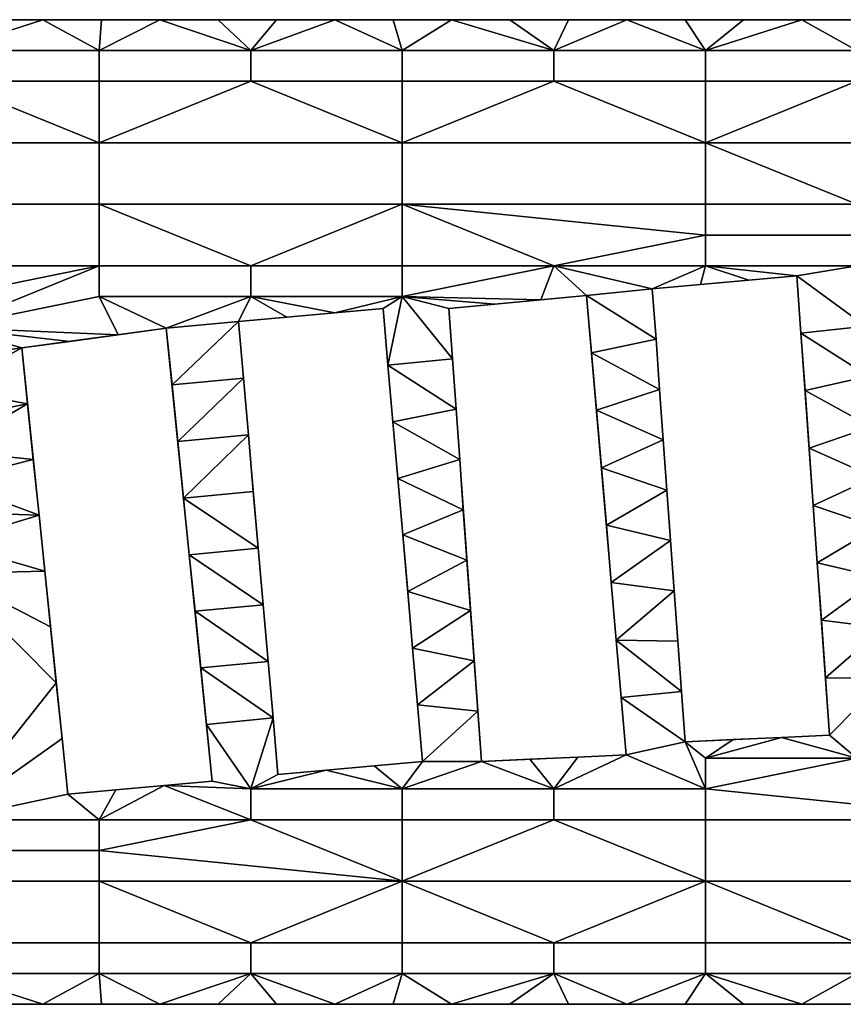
# Model space of a CAD drawing. Extents: x 0 to 1200, y 0 to 150.
# Tile 3 of 10: x 219 to 344, y 0 to 150. Entities that reach past the tile are written whole.
import ezdxf

# ---------------------------------------------------------------- set-up
doc = ezdxf.new("R2010")
doc.units = 0
doc.header["$MEASUREMENT"] = 0
doc.layers.add('DEFAULT', color=7, linetype='Continuous')

msp = doc.modelspace()

# ---------------------------------------------------------------- linework, layer by layer
at = {"color": 7}
for p, q in [((0, 150), (1200, 150)), ((337, 111), (315, 109)), ((342, 41), (337, 111)), ((305, 108), (284, 106)), ((311, 38), (305, 108)), ((315, 109), (320, 40)), ((274, 106), (252, 104)), ((280, 37), (274, 106)), ((284, 106), (289, 37)), ((252, 104), (258, 35)), ((241, 103), (219, 100)), ((248, 34), (241, 103)), ((219, 100), (226, 32)), ((320, 40), (342, 41)), ((289, 37), (311, 38)), ((258, 35), (280, 37)), ((226, 32), (248, 34)), ((0, 0), (1200, 0))]:
    msp.add_line(p, q, dxfattribs=at)

# ---------------------------------------------------------------- meshes
at = {"layer": 'DEFAULT', "color": 7}
mesh = msp.add_polyface(dxfattribs=at)
corners = [(161.54, 103.12), (184.62, 112.5), (184.62, 103.12), (184.62, 131.25), (161.54, 140.62), (184.62, 140.62), (230.77, 112.5), (207.69, 103.12), (207.69, 98.44), (184.62, 98.44), (230.77, 131.25), (230.77, 121.88), (184.62, 121.88), (207.69, 145.31), (207.69, 140.62), (184.62, 145.31), (213.33, 150), (204.44, 150), (195.56, 150), (186.67, 150), (177.78, 150), (168.89, 150), (178, 97), (161.54, 98.44), (219, 100), (177.78, 150), (186.67, 150, 1.98), (186.67, 150), (195.56, 150, 1.98), (195.56, 150), (204.44, 150, 1.98), (204.44, 150), (213.33, 150), (213.33, 150, 1.98), (177.78, 150, 1.98), (168.89, 150, 1.98), (161.54, 103.12, 1.98), (184.62, 103.12, 1.98), (184.62, 112.5, 1.98), (161.54, 98.44, 1.98), (184.62, 98.44, 1.98), (184.62, 145.31, 1.98), (161.54, 145.31, 1.98), (161.54, 140.62, 1.98), (184.62, 140.62, 1.98), (184.62, 131.25, 1.98), (230.77, 112.5, 1.98), (207.69, 103.12, 1.98), (207.69, 98.44, 1.98), (230.77, 131.25, 1.98), (184.62, 121.88, 1.98), (230.77, 121.88, 1.98), (207.69, 145.31, 1.98), (207.69, 140.62, 1.98), (213.33, 150, 1.98), (204.44, 150, 1.98), (195.56, 150, 1.98), (186.67, 150, 1.98), (177.78, 150, 1.98), (168.89, 150, 1.98), (178, 97, 1.98), (219, 100, 1.98)]
mesh.append_faces([[corners[k] for k in face] for face in [(0, 1, 2), (3, 4, 5), (6, 2, 1), (7, 8, 9, 2), (10, 11, 12, 3), (11, 6, 1, 12), (13, 14, 5, 15), (14, 3, 5), (3, 14, 10), (16, 13, 17), (17, 13, 18), (18, 15, 19), (19, 15, 20), (20, 15, 21), (9, 22, 23), (6, 7, 2), (7, 24, 8), (15, 18, 13), (25, 26, 27), (27, 28, 29), (29, 30, 31), (31, 30, 32), (33, 32, 30), (30, 29, 28), (28, 27, 26), (26, 25, 34), (34, 25, 35), (36, 37, 38), (37, 36, 39, 40), (41, 42, 43, 44), (45, 44, 43), (46, 38, 37), (47, 37, 40, 48), (49, 45, 50, 51), (51, 50, 38, 46), (52, 41, 44, 53), (53, 44, 45), (45, 49, 53), (54, 55, 52), (55, 56, 52), (56, 57, 41), (57, 58, 41), (58, 59, 41), (40, 39, 60), (46, 37, 47), (47, 48, 61), (41, 52, 56)]], dxfattribs={"color": 7})
mesh = msp.add_polyface(dxfattribs=at)
corners = [(253.85, 112.5), (253.85, 107.81), (230.77, 107.81), (230.77, 112.5), (276.92, 131.25), (276.92, 121.88), (230.77, 121.88), (230.77, 131.25), (253.85, 145.31), (253.85, 140.62), (230.77, 140.62), (230.77, 145.31), (207.69, 140.62), (207.69, 145.31), (257.78, 150), (248.89, 150), (240, 150), (231.11, 150), (222.22, 150), (213.33, 150), (207.69, 103.12), (241, 103), (252, 104), (233.67, 102), (213.33, 150), (213.33, 150, 1.98), (222.22, 150), (222.22, 150, 1.98), (231.11, 150), (231.11, 150, 1.98), (240, 150), (248.89, 150, 1.98), (248.89, 150), (257.78, 150, 1.98), (240, 150, 1.98), (253.85, 112.5, 1.98), (230.77, 112.5, 1.98), (230.77, 107.81, 1.98), (253.85, 107.81, 1.98), (276.92, 131.25, 1.98), (230.77, 131.25, 1.98), (230.77, 121.88, 1.98), (276.92, 121.88, 1.98), (253.85, 145.31, 1.98), (230.77, 145.31, 1.98), (230.77, 140.62, 1.98), (253.85, 140.62, 1.98), (207.69, 145.31, 1.98), (207.69, 140.62, 1.98), (257.78, 150, 1.98), (248.89, 150, 1.98), (240, 150, 1.98), (231.11, 150, 1.98), (222.22, 150, 1.98), (213.33, 150, 1.98), (233.67, 102, 1.98), (241, 103, 1.98), (207.69, 103.12, 1.98), (252, 104, 1.98)]
mesh.append_faces([[corners[k] for k in face] for face in [(0, 1, 2, 3), (4, 5, 6, 7), (6, 0, 3), (5, 0, 6), (8, 9, 10, 11), (11, 10, 12, 13), (7, 12, 10), (9, 7, 10), (14, 8, 15), (15, 8, 16), (16, 11, 17), (17, 11, 18), (18, 13, 19), (2, 20, 3), (1, 21, 2), (11, 16, 8), (13, 18, 11), (22, 21, 1), (20, 2, 23), (24, 25, 26), (26, 27, 28), (28, 29, 30), (30, 31, 32), (33, 32, 31), (31, 30, 34), (34, 30, 29), (29, 28, 27), (27, 26, 25), (35, 36, 37, 38), (39, 40, 41, 42), (41, 36, 35), (43, 44, 45, 46), (44, 47, 48, 45), (40, 45, 48), (46, 45, 40), (49, 50, 43), (50, 51, 43), (51, 52, 44), (52, 53, 44), (53, 54, 47), (55, 56, 37), (37, 36, 57), (38, 37, 56), (44, 43, 51), (47, 44, 53), (58, 38, 56), (57, 55, 37)]], dxfattribs={"color": 7})
mesh = msp.add_polyface(dxfattribs=at)
corners = [(276.92, 112.5), (276.92, 107.81), (253.85, 107.81), (253.85, 112.5), (276.92, 121.88), (276.92, 145.31), (276.92, 140.62), (253.85, 140.62), (253.85, 145.31), (276.92, 131.25), (230.77, 131.25), (300, 112.5), (300, 140.62), (284.44, 150), (275.56, 150), (266.67, 150), (257.78, 150), (284, 106), (291, 106.67), (252, 104), (259.33, 104.67), (266.67, 105.33), (274, 106), (248.89, 150), (257.78, 150, 1.98), (257.78, 150), (266.67, 150, 1.98), (266.67, 150), (275.56, 150, 1.98), (275.56, 150), (284.44, 150, 1.98), (284.44, 150), (274, 106), (266.67, 105.33, 1.98), (266.67, 105.33), (259.33, 104.67, 1.98), (259.33, 104.67), (252, 104, 1.98), (274, 106, 1.98), (276.92, 112.5, 1.98), (253.85, 112.5, 1.98), (253.85, 107.81, 1.98), (276.92, 107.81, 1.98), (276.92, 121.88, 1.98), (230.77, 121.88, 1.98), (276.92, 145.31, 1.98), (253.85, 145.31, 1.98), (253.85, 140.62, 1.98), (276.92, 140.62, 1.98), (276.92, 131.25, 1.98), (230.77, 131.25, 1.98), (300, 112.5, 1.98), (300, 140.62, 1.98), (284.44, 150, 1.98), (275.56, 150, 1.98), (266.67, 150, 1.98), (257.78, 150, 1.98), (284, 106, 1.98), (291, 106.67, 1.98), (252, 104, 1.98), (259.33, 104.67, 1.98), (266.67, 105.33, 1.98), (274, 106, 1.98)]
mesh.append_faces([[corners[k] for k in face] for face in [(0, 1, 2, 3), (3, 4, 0), (5, 6, 7, 8), (9, 7, 6), (10, 7, 9), (4, 11, 0), (12, 9, 6), (13, 5, 14), (14, 5, 15), (15, 8, 16), (17, 1, 18), (19, 2, 20), (20, 2, 21), (21, 1, 22), (1, 21, 2), (0, 11, 1), (8, 15, 5), (23, 24, 25), (25, 26, 27), (27, 28, 29), (29, 30, 31), (30, 29, 28), (28, 27, 26), (26, 25, 24), (32, 33, 34), (34, 35, 36), (37, 36, 35), (35, 34, 33), (33, 32, 38), (39, 40, 41, 42), (40, 39, 43), (43, 44, 40), (45, 46, 47, 48), (49, 48, 47), (50, 49, 47), (43, 39, 51), (52, 48, 49), (53, 54, 45), (54, 55, 45), (55, 56, 46), (57, 58, 42), (59, 60, 41), (60, 61, 41), (61, 62, 42), (42, 41, 61), (39, 42, 51), (46, 45, 55)]], dxfattribs={"color": 7})
mesh = msp.add_polyface(dxfattribs=at)
corners = [(323.08, 131.25), (323.08, 121.88), (276.92, 121.88), (276.92, 131.25), (300, 112.5), (323.08, 117.19), (323.08, 112.5), (300, 145.31), (300, 140.62), (276.92, 140.62), (276.92, 145.31), (323.08, 145.31), (323.08, 140.62), (328.89, 150), (320, 150), (311.11, 150), (302.22, 150), (293.33, 150), (284.44, 150), (315, 109), (322.33, 109.67), (329.67, 110.33), (284.44, 150), (293.33, 150, 1.98), (293.33, 150), (302.22, 150), (311.11, 150, 1.98), (311.11, 150), (320, 150), (320, 150, 1.98), (328.89, 150), (302.22, 150, 1.98), (284.44, 150, 1.98), (329.67, 110.33), (322.33, 109.67, 1.98), (322.33, 109.67), (323.08, 131.25, 1.98), (276.92, 131.25, 1.98), (276.92, 121.88, 1.98), (323.08, 121.88, 1.98), (300, 112.5, 1.98), (323.08, 112.5, 1.98), (323.08, 117.19, 1.98), (300, 145.31, 1.98), (276.92, 145.31, 1.98), (276.92, 140.62, 1.98), (300, 140.62, 1.98), (323.08, 145.31, 1.98), (323.08, 140.62, 1.98), (328.89, 150, 1.98), (320, 150, 1.98), (311.11, 150, 1.98), (302.22, 150, 1.98), (293.33, 150, 1.98), (284.44, 150, 1.98), (315, 109, 1.98), (322.33, 109.67, 1.98), (329.67, 110.33, 1.98), (305, 108, 1.98)]
mesh.append_faces([[corners[k] for k in face] for face in [(0, 1, 2, 3), (4, 5, 6), (5, 2, 1), (4, 2, 5), (7, 8, 9, 10), (11, 12, 8, 7), (0, 8, 12), (3, 8, 0), (13, 11, 14), (14, 11, 15), (15, 7, 16), (16, 7, 17), (17, 7, 18), (19, 6, 20), (20, 6, 21), (6, 19, 4), (10, 18, 7), (7, 15, 11), (22, 23, 24), (24, 23, 25), (25, 26, 27), (27, 26, 28), (28, 29, 30), (29, 28, 26), (26, 25, 31), (31, 25, 23), (23, 22, 32), (33, 34, 35), (36, 37, 38, 39), (40, 41, 42), (42, 39, 38), (40, 42, 38), (43, 44, 45, 46), (47, 43, 46, 48), (36, 48, 46), (37, 36, 46), (49, 50, 47), (50, 51, 47), (51, 52, 43), (52, 53, 43), (53, 54, 43), (55, 56, 41), (56, 57, 41), (41, 40, 55), (44, 43, 54), (43, 47, 51), (58, 55, 40)]], dxfattribs={"color": 7})
mesh = msp.add_polyface(dxfattribs=at)
corners = [(346.15, 121.88), (369.23, 131.25), (369.23, 121.88), (323.08, 131.25), (323.08, 121.88), (369.23, 117.19), (346.15, 117.19), (323.08, 117.19), (346.15, 112.5), (323.08, 112.5), (346.15, 145.31), (346.15, 140.62), (323.08, 140.62), (323.08, 145.31), (369.23, 145.31), (369.23, 140.62), (355.56, 150), (346.67, 150), (337.78, 150), (328.89, 150), (354.33, 111.67), (361.67, 112.33), (328.89, 150), (337.78, 150, 1.98), (337.78, 150), (346.67, 150, 1.98), (346.67, 150), (355.56, 150, 1.98), (355.56, 150), (364.44, 150, 1.98), (364.44, 150), (328.89, 150, 1.98), (320, 150, 1.98), (354.33, 111.67, 1.98), (361.67, 112.33), (361.67, 112.33, 1.98), (323.08, 131.25, 1.98), (323.08, 121.88, 1.98), (346.15, 121.88, 1.98), (369.23, 131.25, 1.98), (369.23, 121.88, 1.98), (346.15, 117.19, 1.98), (369.23, 117.19, 1.98), (323.08, 117.19, 1.98), (323.08, 112.5, 1.98), (346.15, 112.5, 1.98), (346.15, 145.31, 1.98), (323.08, 145.31, 1.98), (323.08, 140.62, 1.98), (346.15, 140.62, 1.98), (369.23, 145.31, 1.98), (369.23, 140.62, 1.98), (355.56, 150, 1.98), (346.67, 150, 1.98), (337.78, 150, 1.98), (328.89, 150, 1.98), (354.33, 111.67, 1.98), (361.67, 112.33, 1.98), (337, 111, 1.98)]
mesh.append_faces([[corners[k] for k in face] for face in [(0, 1, 2), (3, 0, 4), (1, 0, 3), (2, 5, 6, 0), (0, 6, 7, 4), (6, 8, 9, 7), (10, 11, 12, 13), (14, 15, 11, 10), (11, 3, 12), (1, 11, 15), (3, 11, 1), (16, 10, 17), (17, 10, 18), (18, 13, 19), (20, 8, 21), (5, 21, 6), (6, 21, 8), (13, 18, 10), (10, 16, 14), (22, 23, 24), (24, 25, 26), (26, 27, 28), (28, 29, 30), (29, 28, 27), (27, 26, 25), (25, 24, 23), (23, 22, 31), (31, 22, 32), (33, 34, 35), (36, 37, 38), (39, 36, 38), (40, 38, 41, 42), (38, 37, 43, 41), (41, 43, 44, 45), (46, 47, 48, 49), (50, 46, 49, 51), (49, 48, 36), (36, 39, 49), (52, 53, 46), (53, 54, 46), (54, 55, 47), (56, 57, 45), (42, 41, 57), (45, 44, 58), (41, 45, 57), (47, 46, 54), (46, 50, 52)]], dxfattribs={"color": 7})
mesh = msp.add_polyface(dxfattribs=at)
corners = [(317.22, 78.33), (307.25, 81.75), (316.67, 86), (306.5, 90.5), (316.11, 93.67), (305.75, 99.25), (315.56, 101.33), (305, 108), (315, 109), (308, 73), (291, 106.67), (276.92, 107.81), (298, 107.33), (300, 112.5), (315, 109), (315, 109, 1.98), (315.56, 101.33), (315.56, 101.33, 1.98), (316.11, 93.67), (316.11, 93.67, 1.98), (316.67, 86), (317.22, 78.33, 1.98), (317.22, 78.33), (316.67, 86, 1.98), (322.33, 109.67), (315, 109, 1.98), (315, 109), (322.33, 109.67, 1.98), (305, 108), (298, 107.33, 1.98), (298, 107.33), (291, 106.67, 1.98), (291, 106.67), (284, 106), (284, 106, 1.98), (305, 108, 1.98), (308, 73), (307.25, 81.75, 1.98), (307.25, 81.75), (306.5, 90.5, 1.98), (306.5, 90.5), (305.75, 99.25, 1.98), (305.75, 99.25), (305, 108, 1.98), (305, 108), (317.22, 78.33, 1.98), (316.67, 86, 1.98), (307.25, 81.75, 1.98), (316.11, 93.67, 1.98), (306.5, 90.5, 1.98), (315.56, 101.33, 1.98), (305.75, 99.25, 1.98), (315, 109, 1.98), (305, 108, 1.98), (291, 106.67, 1.98), (298, 107.33, 1.98), (276.92, 107.81, 1.98), (300, 112.5, 1.98), (308, 73, 1.98)]
mesh.append_faces([[corners[k] for k in face] for face in [(0, 1, 2), (2, 3, 4), (4, 5, 6), (6, 7, 8), (7, 6, 5), (5, 4, 3), (3, 2, 1), (1, 0, 9), (10, 11, 12), (12, 13, 7), (7, 13, 8), (11, 13, 12), (14, 15, 16), (16, 17, 18), (18, 19, 20), (20, 21, 22), (21, 20, 23), (23, 20, 19), (19, 18, 17), (17, 16, 15), (24, 25, 26), (25, 24, 27), (28, 29, 30), (30, 31, 32), (32, 31, 33), (33, 31, 34), (31, 30, 29), (29, 28, 35), (36, 37, 38), (38, 39, 40), (40, 41, 42), (42, 43, 44), (43, 42, 41), (41, 40, 39), (39, 38, 37), (45, 46, 47), (46, 48, 49), (48, 50, 51), (50, 52, 53), (54, 55, 56), (55, 53, 57), (53, 51, 50), (51, 49, 48), (49, 47, 46), (47, 58, 45), (56, 55, 57)]], dxfattribs={"color": 7})
mesh = msp.add_polyface(dxfattribs=at)
corners = [(347, 111), (346.15, 112.5), (354.33, 111.67), (348.78, 80.33), (338.88, 84.75), (348.33, 88), (338.25, 93.5), (347.89, 95.67), (337.62, 102.25), (347.44, 103.33), (337, 111), (339.5, 76), (329.67, 110.33), (323.08, 112.5), (347, 111), (347.44, 103.33, 1.98), (347.44, 103.33), (347.89, 95.67, 1.98), (347.89, 95.67), (348.33, 88), (348.33, 88, 1.98), (348.78, 80.33), (348.78, 80.33, 1.98), (349.22, 72.67), (347, 111, 1.98), (361.67, 112.33), (354.33, 111.67, 1.98), (354.33, 111.67), (347, 111, 1.98), (347, 111), (337, 111), (329.67, 110.33, 1.98), (329.67, 110.33), (322.33, 109.67, 1.98), (337, 111, 1.98), (339.5, 76), (338.88, 84.75, 1.98), (338.88, 84.75), (338.25, 93.5, 1.98), (338.25, 93.5), (337.62, 102.25, 1.98), (337.62, 102.25), (337, 111, 1.98), (337, 111), (339.5, 76, 1.98), (348.78, 80.33, 1.98), (348.33, 88, 1.98), (338.88, 84.75, 1.98), (347.89, 95.67, 1.98), (338.25, 93.5, 1.98), (347.44, 103.33, 1.98), (337.62, 102.25, 1.98), (347, 111, 1.98), (346.15, 112.5, 1.98), (354.33, 111.67, 1.98), (329.67, 110.33, 1.98), (337, 111, 1.98), (323.08, 112.5, 1.98), (339.5, 76, 1.98)]
mesh.append_faces([[corners[k] for k in face] for face in [(0, 1, 2), (3, 4, 5), (5, 6, 7), (7, 8, 9), (9, 1, 0), (10, 9, 8), (8, 7, 6), (6, 5, 4), (4, 3, 11), (12, 13, 10), (1, 10, 13), (9, 10, 1), (14, 15, 16), (16, 17, 18), (18, 17, 19), (19, 20, 21), (21, 22, 23), (22, 21, 20), (20, 19, 17), (17, 16, 15), (15, 14, 24), (25, 26, 27), (27, 28, 29), (28, 27, 26), (30, 31, 32), (33, 32, 31), (31, 30, 34), (35, 36, 37), (37, 38, 39), (39, 40, 41), (41, 42, 43), (42, 41, 40), (40, 39, 38), (38, 37, 36), (36, 35, 44), (45, 46, 47), (46, 48, 49), (48, 50, 51), (50, 52, 53), (52, 54, 53), (55, 56, 57), (56, 51, 50), (51, 49, 48), (49, 47, 46), (47, 58, 45), (50, 53, 56)]], dxfattribs={"color": 7})
mesh = msp.add_polyface(dxfattribs=at)
corners = [(254.25, 78.12), (243.62, 77.12), (253.5, 86.75), (242.75, 85.75), (252.75, 95.38), (241.88, 94.38), (252, 104), (241, 103), (255, 69.5), (244.5, 68.5), (219, 100), (207.69, 103.12), (226.33, 101), (233.67, 102), (230.77, 107.81), (221.62, 74.5), (207.69, 79.69), (220.75, 83), (207.69, 84.38), (219.88, 91.5), (207.69, 93.75), (219, 100), (219.88, 91.5, 1.98), (219.88, 91.5), (220.75, 83), (220.75, 83, 1.98), (221.62, 74.5), (221.62, 74.5, 1.98), (222.5, 66), (219, 100, 1.98), (241, 103), (233.67, 102, 1.98), (233.67, 102), (226.33, 101, 1.98), (226.33, 101), (219, 100, 1.98), (219, 100), (241, 103, 1.98), (244.5, 68.5), (243.62, 77.12, 1.98), (243.62, 77.12), (242.75, 85.75, 1.98), (242.75, 85.75), (241.88, 94.38, 1.98), (241.88, 94.38), (241, 103, 1.98), (241, 103), (254.25, 78.12, 1.98), (253.5, 86.75, 1.98), (243.62, 77.12, 1.98), (252.75, 95.38, 1.98), (242.75, 85.75, 1.98), (252, 104, 1.98), (241.88, 94.38, 1.98), (221.62, 74.5, 1.98), (220.75, 83, 1.98), (207.69, 79.69, 1.98), (219.88, 91.5, 1.98), (207.69, 84.38, 1.98), (219, 100, 1.98), (207.69, 93.75, 1.98), (226.33, 101, 1.98), (207.69, 103.12, 1.98), (233.67, 102, 1.98), (241, 103, 1.98), (244.5, 68.5, 1.98), (255, 69.5, 1.98), (207.69, 75, 1.98)]
mesh.append_faces([[corners[k] for k in face] for face in [(0, 1, 2), (2, 3, 4), (4, 5, 6), (7, 6, 5), (5, 4, 3), (3, 2, 1), (1, 8, 9), (10, 11, 12), (12, 11, 13), (13, 14, 7), (15, 16, 17), (17, 18, 19), (19, 20, 10), (21, 22, 23), (23, 22, 24), (24, 25, 26), (26, 27, 28), (27, 26, 25), (25, 24, 22), (22, 21, 29), (30, 31, 32), (32, 33, 34), (34, 35, 36), (35, 34, 33), (33, 32, 31), (31, 30, 37), (38, 39, 40), (40, 41, 42), (42, 43, 44), (44, 45, 46), (45, 44, 43), (43, 42, 41), (41, 40, 39), (47, 48, 49), (48, 50, 51), (50, 52, 53), (54, 55, 56), (55, 57, 58), (57, 59, 60), (59, 61, 62), (61, 63, 62), (64, 53, 52), (53, 51, 50), (51, 49, 48), (49, 65, 66), (56, 67, 54)]], dxfattribs={"color": 7})
mesh = msp.add_polyface(dxfattribs=at)
corners = [(286.78, 67.67), (277, 71.5), (286.22, 75.33), (276.25, 80.12), (285.67, 83), (275.5, 88.75), (285.11, 90.67), (274.75, 97.38), (284.56, 98.33), (276.92, 107.81), (284, 106), (274, 106), (255, 69.5), (243.62, 77.12), (254.25, 78.12), (284, 106), (284, 106, 1.98), (284.56, 98.33), (284.56, 98.33, 1.98), (285.11, 90.67), (285.67, 83, 1.98), (285.67, 83), (286.22, 75.33, 1.98), (286.22, 75.33), (285.11, 90.67, 1.98), (252, 104), (252.75, 95.38, 1.98), (252.75, 95.38), (253.5, 86.75, 1.98), (253.5, 86.75), (254.25, 78.12, 1.98), (254.25, 78.12), (255, 69.5, 1.98), (255, 69.5), (252, 104, 1.98), (259.33, 104.67), (252, 104, 1.98), (252, 104), (277, 71.5), (276.25, 80.12, 1.98), (276.25, 80.12), (275.5, 88.75, 1.98), (275.5, 88.75), (274.75, 97.38, 1.98), (274.75, 97.38), (274, 106, 1.98), (274, 106), (277, 71.5, 1.98), (286.78, 67.67, 1.98), (286.22, 75.33, 1.98), (277, 71.5, 1.98), (285.67, 83, 1.98), (276.25, 80.12, 1.98), (285.11, 90.67, 1.98), (275.5, 88.75, 1.98), (284.56, 98.33, 1.98), (274.75, 97.38, 1.98), (284, 106, 1.98), (276.92, 107.81, 1.98), (255, 69.5, 1.98), (254.25, 78.12, 1.98), (243.62, 77.12, 1.98), (274, 106, 1.98)]
mesh.append_faces([[corners[k] for k in face] for face in [(0, 1, 2), (2, 3, 4), (4, 5, 6), (6, 7, 8), (8, 9, 10), (11, 9, 7), (7, 6, 5), (5, 4, 3), (3, 2, 1), (12, 13, 14), (7, 9, 8), (15, 16, 17), (17, 18, 19), (19, 20, 21), (21, 22, 23), (22, 21, 20), (20, 19, 24), (24, 19, 18), (18, 17, 16), (25, 26, 27), (27, 28, 29), (29, 30, 31), (31, 32, 33), (32, 31, 30), (30, 29, 28), (28, 27, 26), (26, 25, 34), (35, 36, 37), (38, 39, 40), (40, 41, 42), (42, 43, 44), (44, 45, 46), (45, 44, 43), (43, 42, 41), (41, 40, 39), (39, 38, 47), (48, 49, 50), (49, 51, 52), (51, 53, 54), (53, 55, 56), (55, 57, 58), (59, 60, 61), (62, 56, 58), (56, 54, 53), (54, 52, 51), (52, 50, 49), (56, 55, 58)]], dxfattribs={"color": 7})
mesh = msp.add_polyface(dxfattribs=at)
corners = [(207.69, 70.31), (184.62, 75), (207.69, 75), (207.69, 89.06), (184.62, 93.75), (207.69, 93.75), (184.62, 84.38), (207.69, 84.38), (207.69, 79.69), (207.69, 98.44), (184.62, 98.44), (178, 97), (179, 88.38), (180, 79.75), (181, 71.12), (221.62, 74.5), (219.88, 91.5), (220.75, 83), (219, 100), (178, 97), (178, 97, 1.98), (170.67, 96), (170.67, 96, 1.98), (181, 71.12), (180, 79.75, 1.98), (180, 79.75), (179, 88.38, 1.98), (179, 88.38), (178, 97, 1.98), (178, 97), (181, 71.12, 1.98), (207.69, 70.31, 1.98), (207.69, 75, 1.98), (184.62, 75, 1.98), (207.69, 89.06, 1.98), (207.69, 93.75, 1.98), (184.62, 93.75, 1.98), (184.62, 84.38, 1.98), (207.69, 84.38, 1.98), (207.69, 79.69, 1.98), (207.69, 98.44, 1.98), (184.62, 98.44, 1.98), (178, 97, 1.98), (179, 88.38, 1.98), (180, 79.75, 1.98), (181, 71.12, 1.98), (221.62, 74.5, 1.98), (219.88, 91.5, 1.98), (220.75, 83, 1.98), (219, 100, 1.98)]
mesh.append_faces([[corners[k] for k in face] for face in [(0, 1, 2), (3, 4, 5), (6, 3, 7), (8, 6, 7), (1, 8, 2), (9, 5, 4, 10), (11, 4, 12), (12, 6, 13), (13, 1, 14), (2, 15, 0), (5, 16, 3), (3, 6, 4), (3, 16, 7), (7, 17, 8), (8, 1, 6), (8, 15, 2), (4, 11, 10), (9, 18, 5), (4, 6, 12), (6, 1, 13), (19, 20, 21), (22, 21, 20), (23, 24, 25), (25, 26, 27), (27, 28, 29), (28, 27, 26), (26, 25, 24), (24, 23, 30), (31, 32, 33), (34, 35, 36), (37, 38, 34), (39, 38, 37), (33, 32, 39), (40, 41, 36, 35), (42, 43, 36), (43, 44, 37), (44, 45, 33), (32, 31, 46), (35, 34, 47), (34, 36, 37), (34, 38, 47), (38, 39, 48), (39, 37, 33), (36, 41, 42), (40, 35, 49), (36, 43, 37), (37, 44, 33)]], dxfattribs={"color": 7})
mesh = msp.add_polyface(dxfattribs=at)
corners = [(320, 40), (310.25, 46.75), (319.44, 47.67), (309.5, 55.5), (318.89, 55.33), (318.33, 63), (308.75, 64.25), (317.78, 70.67), (308, 73), (317.22, 78.33), (311, 38), (317.22, 78.33), (317.78, 70.67, 1.98), (317.78, 70.67), (318.33, 63), (318.33, 63, 1.98), (318.89, 55.33), (318.89, 55.33, 1.98), (319.44, 47.67), (319.44, 47.67, 1.98), (320, 40), (317.22, 78.33, 1.98), (286.22, 75.33), (286.78, 67.67, 1.98), (286.78, 67.67), (287.33, 60, 1.98), (287.33, 60), (287.89, 52.33, 1.98), (287.89, 52.33), (288.44, 44.67, 1.98), (288.44, 44.67), (289, 37, 1.98), (289, 37), (286.22, 75.33, 1.98), (311, 38), (311, 38, 1.98), (310.25, 46.75), (309.5, 55.5, 1.98), (309.5, 55.5), (308.75, 64.25, 1.98), (308.75, 64.25), (308, 73, 1.98), (308, 73), (307.25, 81.75, 1.98), (310.25, 46.75, 1.98), (320, 40, 1.98), (319.44, 47.67, 1.98), (310.25, 46.75, 1.98), (318.89, 55.33, 1.98), (309.5, 55.5, 1.98), (318.33, 63, 1.98), (317.78, 70.67, 1.98), (308.75, 64.25, 1.98), (317.22, 78.33, 1.98), (308, 73, 1.98), (311, 38, 1.98)]
mesh.append_faces([[corners[k] for k in face] for face in [(0, 1, 2), (2, 3, 4), (4, 3, 5), (5, 6, 7), (7, 8, 9), (8, 7, 6), (6, 5, 3), (3, 2, 1), (1, 0, 10), (11, 12, 13), (13, 12, 14), (14, 15, 16), (16, 17, 18), (18, 19, 20), (19, 18, 17), (17, 16, 15), (15, 14, 12), (12, 11, 21), (22, 23, 24), (24, 25, 26), (26, 27, 28), (28, 29, 30), (30, 31, 32), (31, 30, 29), (29, 28, 27), (27, 26, 25), (25, 24, 23), (23, 22, 33), (34, 35, 36), (36, 37, 38), (38, 39, 40), (40, 41, 42), (43, 42, 41), (41, 40, 39), (39, 38, 37), (37, 36, 44), (44, 36, 35), (45, 46, 47), (46, 48, 49), (48, 50, 49), (50, 51, 52), (51, 53, 54), (54, 52, 51), (52, 49, 50), (49, 47, 46), (47, 55, 45)]], dxfattribs={"color": 7})
mesh = msp.add_polyface(dxfattribs=at)
corners = [(358.33, 42.33), (346.15, 37.5), (351, 42), (350.56, 49.67), (341.38, 49.75), (350.11, 57.33), (340.75, 58.5), (349.67, 65), (340.12, 67.25), (349.22, 72.67), (339.5, 76), (348.78, 80.33), (342, 41), (334.67, 40.67), (349.22, 72.67), (349.67, 65, 1.98), (349.67, 65), (350.11, 57.33), (350.11, 57.33, 1.98), (350.56, 49.67), (351, 42, 1.98), (351, 42), (350.56, 49.67, 1.98), (349.22, 72.67, 1.98), (348.78, 80.33, 1.98), (320, 40), (319.44, 47.67, 1.98), (320, 40, 1.98), (342, 41), (341.38, 49.75, 1.98), (341.38, 49.75), (340.75, 58.5, 1.98), (340.75, 58.5), (340.12, 67.25), (340.12, 67.25, 1.98), (339.5, 76), (339.5, 76, 1.98), (342, 41, 1.98), (320, 40), (327.33, 40.33, 1.98), (327.33, 40.33), (334.67, 40.67, 1.98), (334.67, 40.67), (342, 41, 1.98), (342, 41), (320, 40, 1.98), (351, 42, 1.98), (350.56, 49.67, 1.98), (346.15, 37.5, 1.98), (350.11, 57.33, 1.98), (341.38, 49.75, 1.98), (349.67, 65, 1.98), (340.75, 58.5, 1.98), (349.22, 72.67, 1.98), (340.12, 67.25, 1.98), (348.78, 80.33, 1.98), (339.5, 76, 1.98), (342, 41, 1.98), (334.67, 40.67, 1.98)]
mesh.append_faces([[corners[k] for k in face] for face in [(0, 1, 2), (2, 1, 3), (3, 4, 5), (5, 6, 7), (7, 8, 9), (9, 10, 11), (12, 1, 13), (10, 9, 8), (8, 7, 6), (6, 5, 4), (4, 3, 12), (1, 12, 3), (14, 15, 16), (16, 15, 17), (17, 18, 19), (19, 20, 21), (20, 19, 22), (22, 19, 18), (18, 17, 15), (15, 14, 23), (23, 14, 24), (25, 26, 27), (28, 29, 30), (30, 31, 32), (32, 31, 33), (33, 34, 35), (36, 35, 34), (34, 33, 31), (31, 30, 29), (29, 28, 37), (38, 39, 40), (40, 41, 42), (42, 43, 44), (45, 39, 38), (43, 42, 41), (41, 40, 39), (46, 47, 48), (47, 49, 50), (49, 51, 52), (51, 53, 54), (53, 55, 56), (56, 54, 53), (54, 52, 51), (52, 50, 49), (50, 57, 47), (57, 58, 48), (48, 47, 57)]], dxfattribs={"color": 7})
mesh = msp.add_polyface(dxfattribs=at)
corners = [(248, 34), (253.85, 32.81), (240.67, 33.33), (244.5, 68.5), (255.75, 60.88), (245.38, 59.88), (256.5, 52.25), (246.25, 51.25), (257.25, 43.62), (247.12, 42.62), (226, 32), (207.69, 28.12), (225.12, 40.5), (224.25, 49), (207.69, 65.62), (223.38, 57.5), (222.5, 66), (207.69, 70.31), (221.62, 74.5), (222.5, 66), (223.38, 57.5, 1.98), (223.38, 57.5), (224.25, 49, 1.98), (224.25, 49), (225.12, 40.5, 1.98), (225.12, 40.5), (226, 32, 1.98), (226, 32), (222.5, 66, 1.98), (221.62, 74.5, 1.98), (248, 34), (248, 34, 1.98), (247.12, 42.62), (247.12, 42.62, 1.98), (246.25, 51.25), (246.25, 51.25, 1.98), (245.38, 59.88), (244.5, 68.5, 1.98), (244.5, 68.5), (243.62, 77.12, 1.98), (245.38, 59.88, 1.98), (226, 32), (233.33, 32.67, 1.98), (233.33, 32.67), (240.67, 33.33), (240.67, 33.33, 1.98), (248, 34), (226, 32, 1.98), (248, 34, 1.98), (226, 32, 1.98), (225.12, 40.5, 1.98), (207.69, 28.12, 1.98), (224.25, 49, 1.98), (223.38, 57.5, 1.98), (207.69, 65.62, 1.98), (222.5, 66, 1.98), (221.62, 74.5, 1.98), (207.69, 70.31, 1.98), (244.5, 68.5, 1.98), (245.38, 59.88, 1.98), (255.75, 60.88, 1.98), (246.25, 51.25, 1.98), (256.5, 52.25, 1.98), (247.12, 42.62, 1.98), (248, 34, 1.98), (253.85, 32.81, 1.98), (240.67, 33.33, 1.98)]
mesh.append_faces([[corners[k] for k in face] for face in [(0, 1, 2), (3, 4, 5), (5, 6, 7), (7, 8, 9), (9, 1, 0), (10, 11, 12), (12, 11, 13), (13, 14, 15), (15, 14, 16), (16, 17, 18), (17, 16, 14), (11, 14, 13), (19, 20, 21), (21, 22, 23), (23, 24, 25), (25, 26, 27), (26, 25, 24), (24, 23, 22), (22, 21, 20), (20, 19, 28), (28, 19, 29), (30, 31, 32), (32, 33, 34), (34, 35, 36), (36, 37, 38), (39, 38, 37), (37, 36, 40), (40, 36, 35), (35, 34, 33), (33, 32, 31), (41, 42, 43), (43, 42, 44), (44, 45, 46), (47, 42, 41), (46, 45, 48), (45, 44, 42), (49, 50, 51), (50, 52, 51), (52, 53, 54), (53, 55, 54), (55, 56, 57), (58, 59, 60), (59, 61, 62), (63, 64, 65), (64, 66, 65), (57, 54, 55), (51, 52, 54)]], dxfattribs={"color": 7})
mesh = msp.add_polyface(dxfattribs=at)
corners = [(289, 37), (280, 37), (288.44, 44.67), (279.25, 45.62), (287.89, 52.33), (278.5, 54.25), (287.33, 60), (277.75, 62.88), (286.78, 67.67), (277, 71.5), (258, 35), (253.85, 32.81), (257.25, 43.62), (246.25, 51.25), (256.5, 52.25), (245.38, 59.88), (255.75, 60.88), (244.5, 68.5), (255, 69.5), (247.12, 42.62), (255, 69.5), (255.75, 60.88, 1.98), (255.75, 60.88), (256.5, 52.25, 1.98), (256.5, 52.25), (257.25, 43.62, 1.98), (257.25, 43.62), (258, 35, 1.98), (258, 35), (255, 69.5, 1.98), (280, 37), (280, 37, 1.98), (279.25, 45.62), (279.25, 45.62, 1.98), (278.5, 54.25), (278.5, 54.25, 1.98), (277.75, 62.88), (277.75, 62.88, 1.98), (277, 71.5), (277, 71.5, 1.98), (265.33, 35.67), (272.67, 36.33, 1.98), (272.67, 36.33), (280, 37, 1.98), (280, 37), (265.33, 35.67, 1.98), (289, 37, 1.98), (288.44, 44.67, 1.98), (280, 37, 1.98), (287.89, 52.33, 1.98), (279.25, 45.62, 1.98), (287.33, 60, 1.98), (278.5, 54.25, 1.98), (286.78, 67.67, 1.98), (277.75, 62.88, 1.98), (258, 35, 1.98), (257.25, 43.62, 1.98), (253.85, 32.81, 1.98), (256.5, 52.25, 1.98), (246.25, 51.25, 1.98), (255.75, 60.88, 1.98), (245.38, 59.88, 1.98), (255, 69.5, 1.98), (244.5, 68.5, 1.98), (277, 71.5, 1.98), (247.12, 42.62, 1.98)]
mesh.append_faces([[corners[k] for k in face] for face in [(0, 1, 2), (2, 3, 4), (4, 5, 6), (6, 7, 8), (9, 8, 7), (7, 6, 5), (5, 4, 3), (3, 2, 1), (10, 11, 12), (12, 13, 14), (14, 15, 16), (16, 17, 18), (11, 19, 12), (20, 21, 22), (22, 23, 24), (24, 25, 26), (26, 27, 28), (27, 26, 25), (25, 24, 23), (23, 22, 21), (21, 20, 29), (30, 31, 32), (32, 33, 34), (34, 35, 36), (36, 37, 38), (39, 38, 37), (37, 36, 35), (35, 34, 33), (33, 32, 31), (40, 41, 42), (42, 43, 44), (43, 42, 41), (41, 40, 45), (46, 47, 48), (47, 49, 50), (49, 51, 52), (51, 53, 54), (55, 56, 57), (56, 58, 59), (58, 60, 61), (60, 62, 63), (64, 54, 53), (54, 52, 51), (52, 50, 49), (50, 48, 47), (59, 65, 56), (57, 56, 65)]], dxfattribs={"color": 7})
mesh = msp.add_polyface(dxfattribs=at)
corners = [(323.08, 18.75), (346.15, 9.38), (323.08, 9.38), (369.23, 18.75), (346.15, 4.69), (323.08, 4.69), (346.15, 37.5), (323.08, 32.81), (323.08, 37.5), (369.23, 28.12), (323.08, 28.12), (300, 28.12), (311.11, 0), (320, 0), (328.89, 0), (337.78, 0), (346.67, 0), (355.56, 0), (334.67, 40.67), (327.33, 40.33), (320, 40), (311, 38), (355.56, 0), (346.67, 0, 1.98), (346.67, 0), (337.78, 0, 1.98), (337.78, 0), (328.89, 0, 1.98), (328.89, 0), (320, 0, 1.98), (320, 0), (311.11, 0, 1.98), (323.08, 18.75, 1.98), (323.08, 9.38, 1.98), (346.15, 9.38, 1.98), (369.23, 18.75, 1.98), (300, 9.38, 1.98), (323.08, 4.69, 1.98), (346.15, 4.69, 1.98), (346.15, 37.5, 1.98), (323.08, 37.5, 1.98), (323.08, 32.81, 1.98), (323.08, 28.12, 1.98), (369.23, 28.12, 1.98), (300, 28.12, 1.98), (311.11, 0, 1.98), (320, 0, 1.98), (328.89, 0, 1.98), (337.78, 0, 1.98), (346.67, 0, 1.98), (355.56, 0, 1.98), (334.67, 40.67, 1.98), (327.33, 40.33, 1.98), (320, 40, 1.98), (311, 38, 1.98)]
mesh.append_faces([[corners[k] for k in face] for face in [(0, 1, 2), (3, 1, 0), (1, 4, 5, 2), (6, 7, 8), (7, 9, 10), (6, 9, 7), (0, 11, 10), (9, 3, 0, 10), (12, 5, 13), (13, 5, 14), (14, 5, 15), (15, 4, 16), (16, 4, 17), (18, 8, 19), (19, 8, 20), (4, 15, 5), (7, 20, 8), (8, 18, 6), (20, 7, 21), (22, 23, 24), (24, 25, 26), (26, 27, 28), (28, 29, 30), (31, 30, 29), (29, 28, 27), (27, 26, 25), (25, 24, 23), (32, 33, 34), (35, 32, 34), (36, 33, 32), (34, 33, 37, 38), (39, 40, 41), (41, 42, 43), (39, 41, 43), (32, 42, 44), (43, 42, 32, 35), (45, 46, 37), (46, 47, 37), (47, 48, 37), (48, 49, 38), (49, 50, 38), (51, 52, 40), (52, 53, 40), (38, 37, 48), (41, 40, 53), (40, 39, 51), (53, 54, 41)]], dxfattribs={"color": 7})
mesh = msp.add_polyface(dxfattribs=at)
corners = [(300, 9.38), (323.08, 18.75), (323.08, 9.38), (276.92, 18.75), (323.08, 4.69), (300, 4.69), (276.92, 4.69), (276.92, 9.38), (300, 32.81), (300, 28.12), (276.92, 28.12), (276.92, 32.81), (323.08, 32.81), (323.08, 28.12), (284.44, 0), (293.33, 0), (302.22, 0), (311.11, 0), (311, 38), (303.67, 37.67), (296.33, 37.33), (289, 37), (320, 0), (311.11, 0, 1.98), (311.11, 0), (302.22, 0, 1.98), (302.22, 0), (293.33, 0, 1.98), (293.33, 0), (284.44, 0, 1.98), (284.44, 0), (289, 37), (296.33, 37.33, 1.98), (296.33, 37.33), (303.67, 37.67, 1.98), (303.67, 37.67), (311, 38, 1.98), (311, 38), (289, 37, 1.98), (323.08, 18.75, 1.98), (276.92, 18.75, 1.98), (300, 9.38, 1.98), (323.08, 9.38, 1.98), (300, 4.69, 1.98), (323.08, 4.69, 1.98), (276.92, 9.38, 1.98), (276.92, 4.69, 1.98), (300, 32.81, 1.98), (276.92, 32.81, 1.98), (276.92, 28.12, 1.98), (300, 28.12, 1.98), (323.08, 32.81, 1.98), (323.08, 28.12, 1.98), (284.44, 0, 1.98), (293.33, 0, 1.98), (302.22, 0, 1.98), (311.11, 0, 1.98), (311, 38, 1.98), (303.67, 37.67, 1.98), (296.33, 37.33, 1.98), (289, 37, 1.98)]
mesh.append_faces([[corners[k] for k in face] for face in [(0, 1, 2), (1, 0, 3), (2, 4, 5, 0), (0, 5, 6, 7), (8, 9, 10, 11), (12, 13, 9, 8), (3, 9, 1), (14, 5, 15), (15, 5, 16), (16, 5, 17), (18, 8, 19), (19, 8, 20), (20, 8, 21), (4, 17, 5), (5, 14, 6), (11, 21, 8), (8, 18, 12), (22, 23, 24), (24, 25, 26), (26, 27, 28), (28, 29, 30), (29, 28, 27), (27, 26, 25), (25, 24, 23), (31, 32, 33), (33, 34, 35), (35, 36, 37), (38, 32, 31), (36, 35, 34), (34, 33, 32), (39, 40, 41), (42, 41, 43, 44), (41, 45, 46, 43), (47, 48, 49, 50), (51, 47, 50, 52), (40, 39, 50), (53, 54, 43), (54, 55, 43), (55, 56, 43), (57, 58, 47), (58, 59, 47), (59, 60, 47), (44, 43, 56), (43, 46, 53), (48, 47, 60), (47, 51, 57)]], dxfattribs={"color": 7})
mesh = msp.add_polyface(dxfattribs=at)
corners = [(253.85, 9.38), (276.92, 18.75), (276.92, 9.38), (230.77, 18.75), (276.92, 4.69), (253.85, 4.69), (276.92, 32.81), (276.92, 28.12), (253.85, 28.12), (253.85, 32.81), (230.77, 23.44), (300, 9.38), (300, 28.12), (248.89, 0), (257.78, 0), (266.67, 0), (275.56, 0), (284.44, 0), (280, 37), (272.67, 36.33), (265.33, 35.67), (258, 35), (289, 37), (284.44, 0), (275.56, 0, 1.98), (275.56, 0), (266.67, 0, 1.98), (266.67, 0), (257.78, 0), (248.89, 0, 1.98), (248.89, 0), (257.78, 0, 1.98), (284.44, 0, 1.98), (258, 35), (265.33, 35.67, 1.98), (265.33, 35.67), (258, 35, 1.98), (253.85, 9.38, 1.98), (276.92, 9.38, 1.98), (276.92, 18.75, 1.98), (230.77, 18.75, 1.98), (253.85, 4.69, 1.98), (276.92, 4.69, 1.98), (276.92, 32.81, 1.98), (253.85, 32.81, 1.98), (253.85, 28.12, 1.98), (276.92, 28.12, 1.98), (230.77, 23.44, 1.98), (300, 9.38, 1.98), (300, 28.12, 1.98), (248.89, 0, 1.98), (257.78, 0, 1.98), (266.67, 0, 1.98), (275.56, 0, 1.98), (284.44, 0, 1.98), (280, 37, 1.98), (272.67, 36.33, 1.98), (265.33, 35.67, 1.98), (258, 35, 1.98), (289, 37, 1.98)]
mesh.append_faces([[corners[k] for k in face] for face in [(0, 1, 2), (1, 0, 3), (2, 4, 5, 0), (6, 7, 8, 9), (1, 8, 7), (8, 1, 10), (1, 11, 2), (12, 1, 7), (13, 5, 14), (14, 5, 15), (15, 4, 16), (16, 4, 17), (18, 6, 19), (19, 6, 20), (20, 9, 21), (4, 15, 5), (9, 20, 6), (22, 6, 18), (23, 24, 25), (25, 26, 27), (27, 26, 28), (28, 29, 30), (29, 28, 31), (31, 28, 26), (26, 25, 24), (24, 23, 32), (33, 34, 35), (36, 34, 33), (37, 38, 39), (39, 40, 37), (38, 37, 41, 42), (43, 44, 45, 46), (39, 46, 45), (45, 47, 39), (39, 38, 48), (49, 46, 39), (50, 51, 41), (51, 52, 41), (52, 53, 42), (53, 54, 42), (55, 56, 43), (56, 57, 43), (57, 58, 44), (42, 41, 52), (44, 43, 57), (59, 55, 43)]], dxfattribs={"color": 7})
mesh = msp.add_polyface(dxfattribs=at)
corners = [(230.77, 18.75), (253.85, 9.38), (230.77, 9.38), (207.69, 9.38), (207.69, 18.75), (230.77, 4.69), (207.69, 4.69), (253.85, 4.69), (230.77, 28.12), (230.77, 23.44), (207.69, 23.44), (207.69, 28.12), (253.85, 28.12), (276.92, 18.75), (213.33, 0), (222.22, 0), (231.11, 0), (240, 0), (248.89, 0), (240.67, 33.33), (233.33, 32.67), (226, 32), (253.85, 32.81), (248.89, 0), (240, 0, 1.98), (240, 0), (231.11, 0, 1.98), (231.11, 0), (222.22, 0, 1.98), (222.22, 0), (213.33, 0, 1.98), (213.33, 0), (248.89, 0, 1.98), (230.77, 18.75, 1.98), (230.77, 9.38, 1.98), (253.85, 9.38, 1.98), (207.69, 9.38, 1.98), (207.69, 18.75, 1.98), (207.69, 4.69, 1.98), (230.77, 4.69, 1.98), (253.85, 4.69, 1.98), (230.77, 28.12, 1.98), (207.69, 28.12, 1.98), (207.69, 23.44, 1.98), (230.77, 23.44, 1.98), (253.85, 28.12, 1.98), (276.92, 18.75, 1.98), (213.33, 0, 1.98), (222.22, 0, 1.98), (231.11, 0, 1.98), (240, 0, 1.98), (248.89, 0, 1.98), (240.67, 33.33, 1.98), (233.33, 32.67, 1.98), (226, 32, 1.98), (253.85, 32.81, 1.98)]
mesh.append_faces([[corners[k] for k in face] for face in [(0, 1, 2), (3, 4, 0, 2), (2, 5, 6, 3), (1, 7, 5, 2), (8, 9, 10, 11), (9, 0, 4, 10), (12, 9, 8), (9, 13, 0), (14, 6, 15), (15, 5, 16), (16, 5, 17), (17, 7, 18), (19, 8, 20), (20, 8, 21), (5, 15, 6), (7, 17, 5), (12, 19, 22), (11, 21, 8), (8, 19, 12), (23, 24, 25), (25, 26, 27), (27, 28, 29), (29, 30, 31), (30, 29, 28), (28, 27, 26), (26, 25, 24), (24, 23, 32), (33, 34, 35), (36, 34, 33, 37), (34, 36, 38, 39), (35, 34, 39, 40), (41, 42, 43, 44), (44, 43, 37, 33), (45, 41, 44), (44, 33, 46), (47, 48, 38), (48, 49, 39), (49, 50, 39), (50, 51, 40), (52, 53, 41), (53, 54, 41), (39, 38, 48), (40, 39, 50), (45, 55, 52), (42, 41, 54), (41, 45, 52)]], dxfattribs={"color": 7})

doc.saveas('drawing.dxf')
